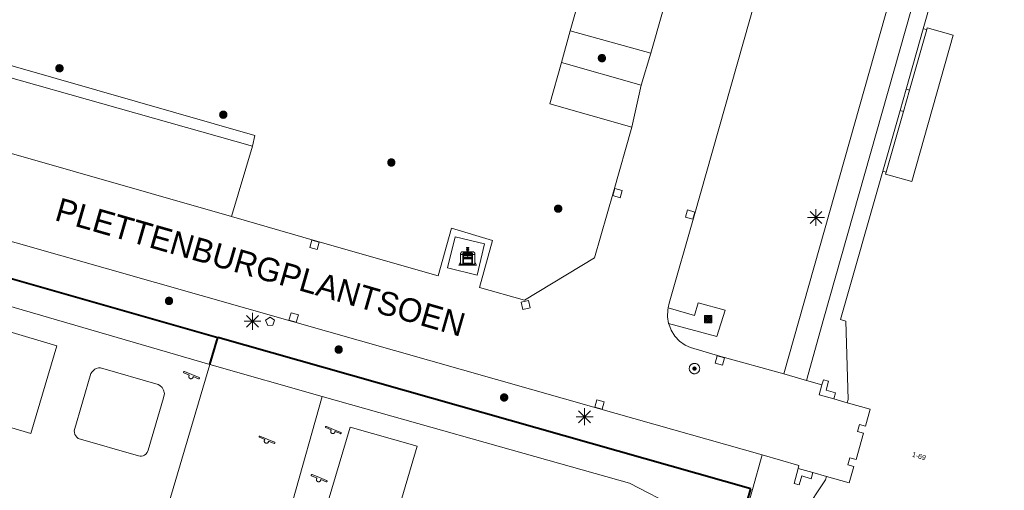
# Model space of a CAD drawing. Header units: metres. Extents: x 135779 to 137489, y 452643 to 455118.
# Tile 211 of 256: x 136772 to 136831, y 453442 to 453470. Entities that reach past the tile are written whole.
import ezdxf
from ezdxf.enums import TextEntityAlignment as Align

# ---------------------------------------------------------------- set-up
doc = ezdxf.new("R2010")
doc.units = ezdxf.units.M
doc.linetypes.add('DGN_Style_4', pattern=[89.853097, 44.898487, -22.449243, 0.056123, -22.449243])
for name, color, linetype, lineweight in [('KTop_BAK_Afval apart plaats', 96, 'Continuous', 13), ('KTop_BTD_Groenvoorziening', 62, 'Continuous', 13), ('KTop_NAR_Huisnummer tijdelijk (t)', 7, 'Continuous', 13), ('KTop_ORL_Weg_Straatnaam (t)', 7, 'Continuous', 13), ('KTop_OTD_Open verharding', 15, 'Continuous', 13), ('KTop_PAL_Lichtmast', 40, 'Continuous', 13), ('KTop_PAL_Vlaggenmast', 222, 'Continuous', 13), ('KTop_PND_Grondvlaksituatie van BAG-pand [tachy]', 1, 'Continuous', 13), ('KTop_PUT_Brandkraan of -put', 1, 'Continuous', 13), ('KTop_PUT_Inspectie- of rioolput', 15, 'Continuous', 13), ('KTop_PUT_Kolk', 15, 'Continuous', 13), ('KTop_SHD_Hek (l)', 15, 'DGN_Style_4', 40), ('KTop_SHD_Muur', 15, 'Continuous', 13), ('KTop_STM_Speelvoorziening', 40, 'Continuous', 13), ('KTop_VGO_Boom', 92, 'Continuous', 13), ('KTop_WGD_Parkeervlak', 251, 'Continuous', 13), ('KTop_WGD_Rijbaan_Lokale weg', 251, 'Continuous', 13), ('KTop_WGD_Voetpad', 251, 'Continuous', 13)]:
    doc.layers.add(name, color=color, linetype=linetype, lineweight=lineweight)
doc.styles.add('Style-ROVU', font='ROVU.shx')
doc.styles.add('Style-ROVUCURSIEF', font='ROVUCURSIEF.shx')

# ---------------------------------------------------------------- blocks, each defined once
blk = doc.blocks.new('BAK_Afval_apart_plaats')
at = {"layer": 'KTop_BAK_Afval apart plaats'}
for p, q in [((-0.43, 0.141), (-0.425, 0.168)), ((-0.43, 0.118), (-0.43, 0.141)), ((-0.29, 0.118), (-0.43, 0.118)), ((-0.43, 0.118), (-0.43, -0.457)), ((-0.29, 0.118), (-0.43, 0.118)), ((-0.425, 0.168), (-0.416, 0.193)), ((-0.416, 0.193), (-0.403, 0.215)), ((-0.403, 0.215), (-0.384, 0.24)), ((-0.384, 0.24), (-0.364, 0.258)), ((-0.364, 0.258), (-0.342, 0.272)), ((-0.342, 0.272), (0, 0.272)), ((-0.282, 0.167), (-0.29, 0.146)), ((-0.282, 0.167), (-0.29, 0.146)), ((-0.29, 0.146), (-0.29, 0.118)), ((-0.29, 0.146), (-0.29, 0.118)), ((-0.29, -0.429), (-0.29, 0.118)), ((-0.29, 0.118), (-0.29, -0.429)), ((-0.273, 0.186), (-0.282, 0.167)), ((-0.273, 0.186), (-0.282, 0.167)), ((-0.248, 0.217), (-0.273, 0.186)), ((-0.248, 0.217), (-0.273, 0.186)), ((0.248, 0.217), (-0.248, 0.217)), ((0.248, 0.217), (-0.248, 0.217)), ((-0.242, 0.081), (-0.242, 0.153)), ((-0.242, 0.153), (0.242, 0.153)), ((0.242, 0.081), (-0.242, 0.081)), ((-0.242, 0.034), (-0.242, 0.081)), ((-0.242, 0.081), (0.242, 0.081)), ((-0.242, -0.059), (-0.242, 0.034)), ((-0.242, 0.034), (0.242, 0.034)), ((0.242, 0.034), (-0.242, 0.034)), ((-0.073, 0.513), (-0.072, 0.515)), ((-0.073, 0.513), (-0.073, 0.49)), ((-0.072, 0.511), (-0.073, 0.513)), ((-0.072, 0.511), (-0.073, 0.513)), ((-0.073, 0.49), (-0.072, 0.488)), ((-0.073, 0.399), (-0.073, 0.376)), ((-0.072, 0.397), (-0.073, 0.399)), ((-0.073, 0.376), (-0.072, 0.374)), ((-0.072, 0.515), (-0.071, 0.516)), ((-0.07, 0.51), (-0.072, 0.511)), ((-0.07, 0.51), (-0.072, 0.511)), ((-0.072, 0.488), (-0.07, 0.486)), ((-0.07, 0.396), (-0.072, 0.397)), ((-0.072, 0.374), (-0.07, 0.373)), ((-0.071, 0.516), (-0.07, 0.517)), ((-0.07, 0.517), (-0.067, 0.519)), ((-0.069, 0.509), (-0.07, 0.51)), ((-0.069, 0.509), (-0.07, 0.51)), ((-0.07, 0.486), (-0.069, 0.485)), ((-0.069, 0.395), (-0.07, 0.396)), ((-0.07, 0.373), (-0.069, 0.371)), ((-0.066, 0.507), (-0.069, 0.509)), ((-0.066, 0.507), (-0.069, 0.509)), ((-0.069, 0.485), (-0.066, 0.484)), ((-0.066, 0.394), (-0.069, 0.395)), ((-0.069, 0.371), (-0.066, 0.37)), ((-0.067, 0.519), (-0.065, 0.52)), ((-0.063, 0.506), (-0.066, 0.507)), ((-0.063, 0.506), (-0.066, 0.507)), ((-0.066, 0.484), (-0.063, 0.483)), ((-0.063, 0.392), (-0.066, 0.394)), ((-0.066, 0.37), (-0.063, 0.369)), ((-0.065, 0.52), (-0.061, 0.521)), ((-0.059, 0.505), (-0.063, 0.506)), ((-0.059, 0.505), (-0.063, 0.506)), ((-0.063, 0.483), (-0.059, 0.482)), ((-0.059, 0.391), (-0.063, 0.392)), ((-0.063, 0.369), (-0.059, 0.368)), ((-0.061, 0.521), (-0.055, 0.523)), ((-0.054, 0.504), (-0.059, 0.505)), ((-0.054, 0.504), (-0.059, 0.505)), ((-0.059, 0.482), (-0.054, 0.481)), ((-0.054, 0.39), (-0.059, 0.391)), ((-0.059, 0.368), (-0.054, 0.367)), ((-0.055, 0.523), (-0.049, 0.524)), ((-0.048, 0.503), (-0.054, 0.504)), ((-0.048, 0.503), (-0.054, 0.504)), ((-0.054, 0.481), (-0.048, 0.48)), ((-0.048, 0.389), (-0.054, 0.39)), ((-0.054, 0.367), (-0.048, 0.366)), ((-0.049, 0.524), (-0.043, 0.525)), ((-0.043, 0.502), (-0.048, 0.503)), ((-0.043, 0.502), (-0.048, 0.503)), ((-0.048, 0.48), (-0.043, 0.479)), ((-0.043, 0.388), (-0.048, 0.389)), ((-0.048, 0.366), (-0.043, 0.365)), ((-0.043, 0.525), (-0.035, 0.526)), ((-0.036, 0.501), (-0.043, 0.502)), ((-0.036, 0.501), (-0.043, 0.502)), ((-0.043, 0.479), (-0.036, 0.478)), ((-0.036, 0.388), (-0.043, 0.388)), ((-0.043, 0.365), (-0.036, 0.364)), ((-0.03, 0.501), (-0.036, 0.501)), ((-0.03, 0.501), (-0.036, 0.501)), ((-0.036, 0.478), (-0.03, 0.478)), ((-0.03, 0.387), (-0.036, 0.388)), ((-0.036, 0.364), (-0.03, 0.364)), ((-0.035, 0.526), (-0.029, 0.527)), ((-0.021, 0.5), (-0.03, 0.501)), ((-0.021, 0.5), (-0.03, 0.501)), ((-0.03, 0.478), (-0.028, 0.478)), ((-0.021, 0.387), (-0.03, 0.387)), ((-0.03, 0.364), (-0.028, 0.364)), ((-0.029, 0.527), (-0.023, 0.527)), ((-0.028, 0.478), (-0.021, 0.477)), ((-0.028, 0.468), (-0.028, 0.478)), ((-0.028, 0.478), (-0.021, 0.477)), ((-0.028, 0.4), (-0.028, 0.468)), ((-0.028, 0.468), (-0.021, 0.468)), ((-0.021, 0.468), (-0.028, 0.468)), ((-0.021, 0.4), (-0.028, 0.4)), ((-0.028, 0.364), (-0.021, 0.363)), ((-0.028, 0.355), (-0.028, 0.364)), ((-0.028, 0.364), (-0.021, 0.363)), ((-0.028, 0.272), (-0.028, 0.355)), ((-0.028, 0.355), (-0.021, 0.354)), ((-0.021, 0.354), (-0.028, 0.355)), ((0.028, 0.272), (-0.028, 0.272)), ((-0.023, 0.527), (-0.013, 0.528)), ((-0.014, 0.5), (-0.021, 0.5)), ((-0.014, 0.5), (-0.021, 0.5)), ((-0.021, 0.477), (-0.014, 0.477)), ((-0.021, 0.477), (-0.014, 0.477)), ((-0.021, 0.468), (-0.014, 0.468)), ((-0.014, 0.468), (-0.021, 0.468)), ((-0.014, 0.399), (-0.021, 0.4)), ((-0.014, 0.386), (-0.021, 0.387)), ((-0.021, 0.363), (-0.014, 0.363)), ((-0.021, 0.363), (-0.014, 0.363)), ((-0.021, 0.354), (-0.014, 0.354)), ((-0.014, 0.354), (-0.021, 0.354)), ((0, 0.5), (-0.014, 0.5)), ((0, 0.5), (-0.014, 0.5)), ((-0.014, 0.477), (0, 0.477)), ((-0.014, 0.477), (0, 0.477)), ((-0.014, 0.468), (0, 0.468)), ((0, 0.468), (-0.014, 0.468)), ((0, 0.399), (-0.014, 0.399)), ((0, 0.386), (-0.014, 0.386)), ((-0.014, 0.363), (0, 0.363)), ((-0.014, 0.363), (0, 0.363)), ((-0.014, 0.354), (0, 0.354)), ((0, 0.354), (-0.014, 0.354)), ((-0.013, 0.528), (-0.005, 0.528)), ((-0.005, 0.528), (0, 0.528)), ((0, 0.528), (0.005, 0.528)), ((0, 0.5), (0, 0.477)), ((0, 0.477), (0, 0.5)), ((0, 0.477), (0, 0.5)), ((0, 0.5), (0.014, 0.5)), ((0.014, 0.5), (0, 0.5)), ((0.014, 0.477), (0, 0.477)), ((0, 0.477), (0.014, 0.477)), ((0.014, 0.468), (0, 0.468)), ((0, 0.468), (0, 0.399)), ((0, 0.468), (0, 0.399)), ((0.014, 0.468), (0, 0.468)), ((0, 0.399), (0.014, 0.399)), ((0, 0.363), (0, 0.386)), ((0, 0.363), (0, 0.386)), ((0, 0.386), (0.014, 0.386)), ((0.014, 0.363), (0, 0.363)), ((0, 0.363), (0.014, 0.363)), ((0, 0.354), (0.014, 0.354)), ((0, 0.272), (0, 0.354)), ((0, 0.354), (0, 0.272)), ((0.014, 0.354), (0, 0.354)), ((0, 0.272), (0.342, 0.272)), ((0.028, 0.272), (0, 0.272)), ((0, 0.272), (0.028, 0.272)), ((0.005, 0.528), (0.013, 0.528)), ((0.013, 0.528), (0.023, 0.527)), ((0.014, 0.5), (0.021, 0.5)), ((0.021, 0.5), (0.014, 0.5)), ((0.021, 0.477), (0.014, 0.477)), ((0.014, 0.477), (0.021, 0.477)), ((0.021, 0.468), (0.014, 0.468)), ((0.021, 0.468), (0.014, 0.468)), ((0.014, 0.399), (0.021, 0.4)), ((0.014, 0.386), (0.021, 0.387)), ((0.021, 0.363), (0.014, 0.363)), ((0.014, 0.363), (0.021, 0.363)), ((0.014, 0.354), (0.021, 0.354)), ((0.021, 0.354), (0.014, 0.354)), ((0.021, 0.5), (0.03, 0.501)), ((0.03, 0.501), (0.021, 0.5)), ((0.028, 0.478), (0.021, 0.477)), ((0.021, 0.477), (0.028, 0.478)), ((0.021, 0.468), (0.028, 0.468)), ((0.028, 0.468), (0.021, 0.468)), ((0.028, 0.468), (0.021, 0.468)), ((0.021, 0.4), (0.028, 0.4)), ((0.021, 0.387), (0.03, 0.387)), ((0.028, 0.364), (0.021, 0.363)), ((0.021, 0.363), (0.028, 0.364)), ((0.021, 0.354), (0.028, 0.355)), ((0.028, 0.355), (0.021, 0.354)), ((0.023, 0.527), (0.029, 0.527)), ((0.03, 0.478), (0.028, 0.478)), ((0.028, 0.478), (0.028, 0.468)), ((0.028, 0.4), (0.028, 0.468)), ((0.03, 0.364), (0.028, 0.364)), ((0.028, 0.364), (0.028, 0.355)), ((0.028, 0.355), (0.028, 0.272)), ((0.029, 0.527), (0.035, 0.526)), ((0.03, 0.501), (0.036, 0.501)), ((0.036, 0.501), (0.03, 0.501)), ((0.036, 0.478), (0.03, 0.478)), ((0.03, 0.387), (0.036, 0.388)), ((0.036, 0.364), (0.03, 0.364)), ((0.035, 0.526), (0.043, 0.525)), ((0.036, 0.501), (0.043, 0.502)), ((0.043, 0.502), (0.036, 0.501)), ((0.043, 0.479), (0.036, 0.478)), ((0.036, 0.388), (0.043, 0.388)), ((0.043, 0.365), (0.036, 0.364)), ((0.043, 0.525), (0.049, 0.524)), ((0.043, 0.502), (0.048, 0.503)), ((0.048, 0.503), (0.043, 0.502)), ((0.048, 0.48), (0.043, 0.479)), ((0.043, 0.388), (0.048, 0.389)), ((0.048, 0.366), (0.043, 0.365)), ((0.048, 0.503), (0.054, 0.504)), ((0.054, 0.504), (0.048, 0.503)), ((0.054, 0.481), (0.048, 0.48)), ((0.048, 0.389), (0.054, 0.39)), ((0.054, 0.367), (0.048, 0.366)), ((0.049, 0.524), (0.055, 0.523)), ((0.054, 0.504), (0.059, 0.505)), ((0.059, 0.505), (0.054, 0.504)), ((0.059, 0.482), (0.054, 0.481)), ((0.054, 0.39), (0.059, 0.391)), ((0.059, 0.368), (0.054, 0.367)), ((0.055, 0.523), (0.061, 0.521)), ((0.059, 0.505), (0.063, 0.506)), ((0.063, 0.506), (0.059, 0.505)), ((0.063, 0.483), (0.059, 0.482)), ((0.059, 0.391), (0.063, 0.392)), ((0.063, 0.369), (0.059, 0.368)), ((0.061, 0.521), (0.065, 0.52)), ((0.063, 0.506), (0.066, 0.507)), ((0.066, 0.507), (0.063, 0.506)), ((0.066, 0.484), (0.063, 0.483)), ((0.063, 0.392), (0.066, 0.394)), ((0.066, 0.37), (0.063, 0.369)), ((0.065, 0.52), (0.067, 0.519)), ((0.066, 0.507), (0.069, 0.509)), ((0.069, 0.509), (0.066, 0.507)), ((0.069, 0.485), (0.066, 0.484)), ((0.066, 0.394), (0.069, 0.395)), ((0.069, 0.371), (0.066, 0.37)), ((0.067, 0.519), (0.07, 0.517)), ((0.069, 0.509), (0.07, 0.51)), ((0.07, 0.51), (0.069, 0.509)), ((0.07, 0.486), (0.069, 0.485)), ((0.069, 0.395), (0.07, 0.396)), ((0.07, 0.373), (0.069, 0.371)), ((0.07, 0.517), (0.071, 0.516)), ((0.07, 0.51), (0.072, 0.511)), ((0.072, 0.511), (0.07, 0.51)), ((0.072, 0.488), (0.07, 0.486)), ((0.07, 0.396), (0.072, 0.397)), ((0.072, 0.374), (0.07, 0.373)), ((0.071, 0.516), (0.072, 0.515)), ((0.072, 0.515), (0.073, 0.513)), ((0.072, 0.511), (0.073, 0.513)), ((0.073, 0.513), (0.072, 0.511)), ((0.073, 0.49), (0.072, 0.488)), ((0.072, 0.397), (0.073, 0.399)), ((0.073, 0.376), (0.072, 0.374)), ((0.073, 0.513), (0.073, 0.49)), ((0.073, 0.399), (0.073, 0.376)), ((0.242, 0.153), (0.242, 0.081)), ((0.242, 0.081), (0.242, 0.034)), ((0.242, 0.034), (0.242, -0.059)), ((0.273, 0.186), (0.248, 0.217)), ((0.273, 0.186), (0.248, 0.217)), ((0.282, 0.167), (0.273, 0.186)), ((0.282, 0.167), (0.273, 0.186)), ((0.29, 0.146), (0.282, 0.167)), ((0.29, 0.146), (0.282, 0.167)), ((0.29, 0.118), (0.29, 0.146)), ((0.29, 0.118), (0.29, 0.146)), ((0.43, 0.118), (0.29, 0.118)), ((0.29, 0.118), (0.29, -0.429)), ((0.43, 0.118), (0.29, 0.118)), ((0.29, -0.429), (0.29, 0.118)), ((0.342, 0.272), (0.364, 0.258)), ((0.364, 0.258), (0.384, 0.24)), ((0.384, 0.24), (0.403, 0.215)), ((0.403, 0.215), (0.416, 0.193)), ((0.416, 0.193), (0.425, 0.168)), ((0.425, 0.168), (0.43, 0.141)), ((0.43, 0.141), (0.43, 0.118)), ((0.43, -0.457), (0.43, 0.118)), ((-0.528, -0.528), (-0.43, -0.332)), ((0.528, -0.528), (-0.528, -0.528)), ((-0.43, -0.332), (-0.43, -0.457)), ((-0.43, -0.457), (0.43, -0.457)), ((-0.43, -0.457), (0.43, -0.457)), ((0.29, -0.429), (-0.29, -0.429)), ((-0.29, -0.429), (0.29, -0.429)), ((0.242, -0.059), (-0.242, -0.059)), ((-0.242, -0.059), (-0.242, -0.092)), ((0.242, -0.059), (-0.242, -0.059)), ((-0.242, -0.092), (0.242, -0.092)), ((-0.242, -0.11), (-0.242, -0.092)), ((-0.242, -0.092), (0.242, -0.092)), ((0.242, -0.11), (-0.242, -0.11)), ((0.242, -0.11), (-0.242, -0.11)), ((-0.242, -0.147), (0.242, -0.147)), ((-0.242, -0.41), (-0.242, -0.147)), ((0.242, -0.41), (-0.242, -0.41)), ((0.242, -0.11), (0.242, -0.059)), ((0.242, -0.092), (0.242, -0.11)), ((0.242, -0.092), (0.242, -0.11)), ((0.242, -0.147), (0.242, -0.41)), ((0.43, -0.457), (0.43, -0.332)), ((0.43, -0.332), (0.528, -0.528))]:
    blk.add_line(p, q, dxfattribs=at)
at = {"layer": 'KTop_BAK_Afval apart plaats', "flags": 128}
blk.add_lwpolyline([(0.029, 0.413), (0.035, 0.412), (0.043, 0.411), (0.049, 0.41), (0.055, 0.409), (0.061, 0.407), (0.065, 0.406), (0.067, 0.405), (0.07, 0.403), (0.071, 0.402), (0.072, 0.401), (0.073, 0.399), (0.072, 0.397), (0.07, 0.396), (0.069, 0.395), (0.066, 0.394), (0.063, 0.392), (0.059, 0.391), (0.054, 0.39), (0.048, 0.389), (0.043, 0.388), (0.036, 0.388), (0.03, 0.387), (0.021, 0.387), (0.014, 0.386), (0, 0.386), (-0.014, 0.386), (-0.021, 0.387), (-0.03, 0.387), (-0.036, 0.388), (-0.043, 0.388), (-0.048, 0.389), (-0.054, 0.39), (-0.059, 0.391), (-0.063, 0.392), (-0.066, 0.394), (-0.069, 0.395), (-0.07, 0.396), (-0.072, 0.397), (-0.073, 0.399), (-0.072, 0.401), (-0.071, 0.402), (-0.07, 0.403), (-0.067, 0.405), (-0.065, 0.406), (-0.061, 0.407), (-0.055, 0.409), (-0.049, 0.41), (-0.043, 0.411), (-0.035, 0.412), (-0.029, 0.413), (-0.028, 0.413), (-0.028, 0.4), (-0.021, 0.4), (-0.014, 0.399), (0, 0.399), (0.014, 0.399), (0.021, 0.4), (0.028, 0.4), (0.028, 0.413), (0.029, 0.413), (0.028, 0.413)], dxfattribs=at)
at = {"layer": 'KTop_BAK_Afval apart plaats'}
for p in [(0, 0), (-0.43, -0.457)]:
    blk.add_point(p, dxfattribs=at)
blk = doc.blocks.new('PAL_Lichtmast')
at = {"layer": 'KTop_PAL_Lichtmast'}
for p, q in [((-0.354, -0.354), (0.354, 0.354)), ((0.354, -0.354), (-0.354, 0.354)), ((0, -0.5), (0, 0.5)), ((-0.5, 0), (0.5, 0))]:
    blk.add_line(p, q, dxfattribs=at)
blk = doc.blocks.new('PAL_Vlaggenmast')
at = {"layer": 'KTop_PAL_Vlaggenmast', "flags": 128}
for points in [[(-0.215, -0.215), (0.215, -0.215), (0.215, 0.215), (-0.215, 0.215), (-0.215, -0.215)], [(-0.155, -0.155), (0.155, -0.155), (0.155, 0.155), (-0.155, 0.155), (-0.155, -0.155)], [(-0.095, -0.095), (0.095, -0.095), (0.095, 0.095), (-0.095, 0.095), (-0.095, -0.095)], [(-0.035, -0.035), (0.035, -0.035), (0.035, 0.035), (-0.035, 0.035), (-0.035, -0.035)]]:
    blk.add_lwpolyline(points, dxfattribs=at)
blk = doc.blocks.new('PUT_Kolk')
at = {"layer": 'KTop_PUT_Kolk', "flags": 128}
blk.add_lwpolyline([(0.225, -0.225), (0.225, 0.225), (-0.225, 0.225), (-0.225, -0.225), (0.225, -0.225)], dxfattribs=at)
blk = doc.blocks.new('PUT_Brandkraan_of_-put')
at = {"layer": 'KTop_PUT_Brandkraan of -put'}
for p, q in [((-0.25, 0.034), (0, 0.25)), ((-0.158, -0.25), (-0.25, 0.034)), ((0, 0.25), (0.25, 0.033)), ((0.25, 0.033), (0.158, -0.25)), ((0.158, -0.25), (-0.158, -0.25))]:
    blk.add_line(p, q, dxfattribs=at)
blk = doc.blocks.new('PUT_Inspectie-_of_rioolput')
at = {"layer": 'KTop_PUT_Inspectie- of rioolput', "flags": 128}
for points in [[(0.31, 0), (0.308, 0.032), (0.303, 0.064), (0.294, 0.095), (0.283, 0.126), (0.268, 0.155), (0.25, 0.182), (0.23, 0.207), (0.207, 0.23), (0.182, 0.25), (0.154, 0.268), (0.126, 0.283), (0.095, 0.294), (0.064, 0.303), (0.032, 0.308), (0, 0.309), (-0.032, 0.308), (-0.064, 0.303), (-0.096, 0.294), (-0.126, 0.283), (-0.155, 0.268), (-0.182, 0.25), (-0.207, 0.23), (-0.23, 0.207), (-0.25, 0.182), (-0.268, 0.154), (-0.283, 0.126), (-0.294, 0.095), (-0.303, 0.064), (-0.308, 0.032), (-0.309, 0), (-0.308, -0.032), (-0.303, -0.064), (-0.294, -0.096), (-0.283, -0.126), (-0.268, -0.155), (-0.25, -0.182), (-0.23, -0.207), (-0.207, -0.23), (-0.182, -0.25), (-0.155, -0.268), (-0.126, -0.283), (-0.096, -0.294), (-0.064, -0.303), (-0.032, -0.308), (0, -0.309), (0.032, -0.308), (0.064, -0.303), (0.095, -0.294), (0.126, -0.283), (0.155, -0.268), (0.182, -0.25), (0.207, -0.23), (0.23, -0.207), (0.25, -0.182), (0.268, -0.155), (0.283, -0.126), (0.294, -0.096), (0.303, -0.064), (0.308, -0.032), (0.31, 0)], [(0.095, 0), (0.094, 0.009), (0.092, 0.019), (0.09, 0.029), (0.086, 0.038), (0.082, 0.047), (0.076, 0.055), (0.07, 0.063), (0.063, 0.07), (0.055, 0.076), (0.047, 0.082), (0.038, 0.086), (0.029, 0.09), (0.019, 0.092), (0.009, 0.094), (0, 0.094), (-0.01, 0.094), (-0.02, 0.092), (-0.029, 0.09), (-0.039, 0.086), (-0.048, 0.082), (-0.056, 0.076), (-0.064, 0.07), (-0.071, 0.063), (-0.077, 0.055), (-0.082, 0.047), (-0.087, 0.038), (-0.09, 0.029), (-0.093, 0.019), (-0.094, 0.009), (-0.095, 0), (-0.094, -0.01), (-0.093, -0.02), (-0.09, -0.029), (-0.087, -0.039), (-0.082, -0.048), (-0.077, -0.056), (-0.071, -0.064), (-0.064, -0.071), (-0.056, -0.077), (-0.047, -0.082), (-0.039, -0.087), (-0.029, -0.09), (-0.02, -0.093), (-0.01, -0.094), (0, -0.095), (0.009, -0.094), (0.019, -0.093), (0.029, -0.09), (0.038, -0.087), (0.047, -0.082), (0.055, -0.077), (0.063, -0.071), (0.07, -0.064), (0.076, -0.056), (0.082, -0.047), (0.086, -0.039), (0.09, -0.029), (0.092, -0.02), (0.094, -0.01), (0.095, 0)], [(0.035, 0), (0.034, 0.003), (0.034, 0.007), (0.033, 0.01), (0.031, 0.014), (0.03, 0.017), (0.028, 0.02), (0.026, 0.023), (0.023, 0.026), (0.02, 0.028), (0.017, 0.03), (0.014, 0.031), (0.01, 0.033), (0.007, 0.034), (0.003, 0.034), (0, 0.034), (-0.004, 0.034), (-0.007, 0.034), (-0.011, 0.033), (-0.014, 0.031), (-0.018, 0.03), (-0.021, 0.028), (-0.023, 0.026), (-0.026, 0.023), (-0.028, 0.02), (-0.03, 0.017), (-0.032, 0.014), (-0.033, 0.01), (-0.034, 0.007), (-0.035, 0.003), (-0.035, 0), (-0.035, -0.004), (-0.034, -0.007), (-0.033, -0.011), (-0.032, -0.014), (-0.03, -0.018), (-0.028, -0.021), (-0.026, -0.023), (-0.023, -0.026), (-0.021, -0.028), (-0.017, -0.03), (-0.014, -0.032), (-0.011, -0.033), (-0.007, -0.034), (-0.004, -0.035), (0, -0.035), (0.003, -0.035), (0.007, -0.034), (0.01, -0.033), (0.014, -0.032), (0.017, -0.03), (0.02, -0.028), (0.023, -0.026), (0.026, -0.023), (0.028, -0.021), (0.03, -0.017), (0.031, -0.014), (0.033, -0.011), (0.034, -0.007), (0.034, -0.004), (0.035, 0)], [(0.01, 0.02), (0.007, 0.02), (0.005, 0.021), (0.003, 0.022), (0.001, 0.022), (-0.001, 0.022), (-0.004, 0.022), (-0.006, 0.021), (-0.008, 0.02), (-0.01, 0.019), (-0.012, 0.018), (-0.014, 0.017), (-0.016, 0.015), (-0.017, 0.013), (-0.019, 0.012), (-0.02, 0.009), (-0.021, 0.007), (-0.022, 0.005), (-0.022, 0.003), (-0.022, 0.001), (-0.022, -0.001), (-0.022, -0.004), (-0.022, -0.006), (-0.021, -0.008), (-0.02, -0.01), (-0.019, -0.012), (-0.017, -0.014), (-0.016, -0.016), (-0.014, -0.017), (-0.012, -0.019), (-0.01, -0.02), (-0.008, -0.021), (-0.006, -0.022), (-0.003, -0.022), (-0.001, -0.022), (0.001, -0.022), (0.003, -0.022), (0.005, -0.022), (0.008, -0.021), (0.01, -0.02), (0.012, -0.019), (0.014, -0.017), (0.015, -0.016), (0.017, -0.014), (0.018, -0.012), (0.02, -0.01), (0.02, -0.008), (0.021, -0.006), (0.022, -0.003), (0.022, -0.001), (0.022, 0.001), (0.022, 0.003), (0.021, 0.005), (0.02, 0.008), (0.019, 0.01), (0.018, 0.012), (0.017, 0.014), (0.015, 0.015), (0.013, 0.017), (0.012, 0.018), (0.01, 0.02)]]:
    blk.add_lwpolyline(points, dxfattribs=at)
blk = doc.blocks.new('STM_Speelvoorziening')
at = {"layer": 'KTop_STM_Speelvoorziening'}
for p, q in [((-0.456, 0.218), (-0.455, 0.222)), ((-0.456, 0.214), (-0.456, 0.218)), ((-0.456, 0.21), (-0.456, 0.214)), ((-0.455, 0.206), (-0.456, 0.21)), ((-0.455, 0.222), (-0.454, 0.226)), ((-0.454, 0.202), (-0.455, 0.206)), ((-0.454, 0.226), (-0.453, 0.23)), ((-0.453, 0.198), (-0.454, 0.202)), ((-0.453, 0.23), (-0.451, 0.234)), ((-0.451, 0.194), (-0.453, 0.198)), ((-0.451, 0.234), (-0.449, 0.237)), ((-0.449, 0.19), (-0.451, 0.194)), ((-0.449, 0.237), (-0.446, 0.24)), ((-0.446, 0.187), (-0.449, 0.19)), ((-0.446, 0.24), (-0.443, 0.243)), ((-0.443, 0.184), (-0.446, 0.187)), ((-0.443, 0.243), (-0.44, 0.246)), ((-0.44, 0.182), (-0.443, 0.184)), ((-0.44, 0.246), (-0.436, 0.248)), ((-0.436, 0.179), (-0.44, 0.182)), ((-0.436, 0.248), (-0.433, 0.25)), ((-0.433, 0.178), (-0.436, 0.179)), ((-0.433, 0.25), (-0.429, 0.251)), ((-0.109, 0.044), (-0.433, 0.178)), ((-0.429, 0.251), (-0.425, 0.253)), ((-0.425, 0.253), (-0.421, 0.253)), ((-0.421, 0.253), (-0.417, 0.253)), ((-0.417, 0.253), (-0.412, 0.253)), ((-0.412, 0.253), (-0.408, 0.253)), ((-0.408, 0.253), (-0.404, 0.251)), ((-0.404, 0.251), (-0.402, 0.251)), ((-0.402, 0.251), (0.031, 0.072)), ((-0.14, -0.007), (-0.135, 0.006)), ((-0.135, 0.006), (-0.129, 0.018)), ((-0.129, 0.018), (-0.122, 0.029)), ((-0.122, 0.029), (-0.114, 0.04)), ((-0.114, 0.04), (-0.109, 0.044)), ((0.031, 0.072), (0.464, -0.106)), ((-0.146, -0.033), (-0.144, -0.02)), ((-0.146, -0.047), (-0.146, -0.033)), ((-0.146, -0.06), (-0.146, -0.047)), ((-0.144, -0.073), (-0.146, -0.06)), ((-0.144, -0.02), (-0.14, -0.007)), ((-0.14, -0.086), (-0.144, -0.073)), ((-0.135, -0.099), (-0.14, -0.086)), ((-0.129, -0.111), (-0.135, -0.099)), ((-0.122, -0.122), (-0.129, -0.111)), ((-0.114, -0.133), (-0.122, -0.122)), ((-0.104, -0.143), (-0.114, -0.133)), ((-0.093, -0.151), (-0.104, -0.143)), ((-0.082, -0.158), (-0.093, -0.151)), ((-0.07, -0.164), (-0.082, -0.158)), ((-0.057, -0.169), (-0.07, -0.164)), ((-0.044, -0.172), (-0.057, -0.169)), ((-0.031, -0.174), (-0.044, -0.172)), ((-0.017, -0.175), (-0.031, -0.174)), ((-0.004, -0.174), (-0.017, -0.175)), ((0.009, -0.172), (-0.004, -0.174)), ((0.022, -0.169), (0.009, -0.172)), ((0.035, -0.164), (0.022, -0.169)), ((0.047, -0.158), (0.035, -0.164)), ((0.058, -0.151), (0.047, -0.158)), ((0.069, -0.143), (0.058, -0.151)), ((0.078, -0.133), (0.069, -0.143)), ((0.086, -0.122), (0.078, -0.133)), ((0.094, -0.111), (0.086, -0.122)), ((0.1, -0.099), (0.094, -0.111)), ((0.105, -0.086), (0.1, -0.099)), ((0.108, -0.073), (0.105, -0.086)), ((0.11, -0.06), (0.108, -0.073)), ((0.112, -0.046), (0.11, -0.06)), ((0.434, -0.179), (0.112, -0.046)), ((0.439, -0.18), (0.434, -0.179)), ((0.443, -0.181), (0.439, -0.18)), ((0.447, -0.181), (0.443, -0.181)), ((0.451, -0.181), (0.447, -0.181)), ((0.455, -0.18), (0.451, -0.181)), ((0.459, -0.179), (0.455, -0.18)), ((0.463, -0.178), (0.459, -0.179)), ((0.467, -0.176), (0.463, -0.178)), ((0.464, -0.106), (0.467, -0.107)), ((0.467, -0.107), (0.47, -0.11)), ((0.47, -0.174), (0.467, -0.176)), ((0.47, -0.11), (0.474, -0.112)), ((0.474, -0.171), (0.47, -0.174)), ((0.474, -0.112), (0.477, -0.115)), ((0.477, -0.168), (0.474, -0.171)), ((0.477, -0.115), (0.479, -0.118)), ((0.479, -0.165), (0.477, -0.168)), ((0.479, -0.118), (0.481, -0.122)), ((0.481, -0.161), (0.479, -0.165)), ((0.481, -0.122), (0.483, -0.125)), ((0.483, -0.158), (0.481, -0.161)), ((0.483, -0.125), (0.485, -0.129)), ((0.485, -0.154), (0.483, -0.158)), ((0.485, -0.129), (0.486, -0.133)), ((0.486, -0.15), (0.485, -0.154)), ((0.486, -0.133), (0.486, -0.138)), ((0.486, -0.138), (0.487, -0.142)), ((0.487, -0.142), (0.486, -0.146)), ((0.486, -0.146), (0.486, -0.15))]:
    blk.add_line(p, q, dxfattribs=at)
blk = doc.blocks.new('VGO_Boom')
at = {"layer": 'KTop_VGO_Boom', "flags": 128}
for points in [[(0.215, 0), (0.214, 0.022), (0.21, 0.045), (0.204, 0.066), (0.196, 0.087), (0.186, 0.108), (0.174, 0.126), (0.16, 0.144), (0.144, 0.16), (0.126, 0.174), (0.107, 0.186), (0.087, 0.196), (0.066, 0.204), (0.045, 0.21), (0.022, 0.214), (-0.001, 0.215), (-0.023, 0.214), (-0.045, 0.21), (-0.067, 0.204), (-0.088, 0.196), (-0.108, 0.186), (-0.127, 0.174), (-0.144, 0.16), (-0.16, 0.144), (-0.174, 0.126), (-0.187, 0.107), (-0.197, 0.087), (-0.205, 0.066), (-0.211, 0.045), (-0.214, 0.022), (-0.215, -0.001), (-0.214, -0.023), (-0.211, -0.045), (-0.205, -0.067), (-0.197, -0.088), (-0.187, -0.108), (-0.174, -0.127), (-0.16, -0.144), (-0.144, -0.16), (-0.127, -0.174), (-0.108, -0.187), (-0.088, -0.197), (-0.067, -0.205), (-0.045, -0.211), (-0.023, -0.214), (0, -0.215), (0.022, -0.214), (0.045, -0.211), (0.066, -0.205), (0.087, -0.197), (0.108, -0.187), (0.126, -0.174), (0.144, -0.16), (0.16, -0.144), (0.174, -0.127), (0.186, -0.108), (0.196, -0.088), (0.204, -0.067), (0.21, -0.045), (0.214, -0.023), (0.215, -0.001)], [(0.155, 0), (0.154, 0.016), (0.152, 0.032), (0.147, 0.048), (0.142, 0.063), (0.134, 0.078), (0.125, 0.091), (0.115, 0.104), (0.104, 0.115), (0.091, 0.125), (0.077, 0.134), (0.063, 0.142), (0.048, 0.147), (0.032, 0.152), (0.016, 0.154), (-0.001, 0.155), (-0.017, 0.154), (-0.033, 0.152), (-0.048, 0.147), (-0.064, 0.142), (-0.078, 0.134), (-0.092, 0.125), (-0.104, 0.115), (-0.116, 0.104), (-0.126, 0.091), (-0.135, 0.077), (-0.142, 0.063), (-0.148, 0.048), (-0.152, 0.032), (-0.155, 0.016), (-0.155, -0.001), (-0.155, -0.017), (-0.152, -0.033), (-0.148, -0.048), (-0.142, -0.064), (-0.135, -0.078), (-0.126, -0.092), (-0.116, -0.104), (-0.104, -0.116), (-0.092, -0.126), (-0.078, -0.135), (-0.064, -0.142), (-0.048, -0.148), (-0.033, -0.152), (-0.017, -0.155), (0, -0.155), (0.016, -0.155), (0.032, -0.152), (0.048, -0.148), (0.063, -0.142), (0.078, -0.135), (0.091, -0.126), (0.104, -0.116), (0.115, -0.104), (0.125, -0.092), (0.134, -0.078), (0.142, -0.064), (0.147, -0.048), (0.152, -0.033), (0.154, -0.017), (0.155, -0.001)], [(0.095, 0), (0.094, 0.01), (0.093, 0.02), (0.09, 0.029), (0.087, 0.039), (0.082, 0.048), (0.077, 0.056), (0.071, 0.064), (0.064, 0.071), (0.056, 0.077), (0.047, 0.082), (0.039, 0.087), (0.029, 0.09), (0.02, 0.093), (0.01, 0.094), (-0.001, 0.095), (-0.01, 0.094), (-0.02, 0.093), (-0.03, 0.09), (-0.039, 0.087), (-0.048, 0.082), (-0.056, 0.077), (-0.064, 0.071), (-0.071, 0.064), (-0.077, 0.056), (-0.083, 0.047), (-0.087, 0.039), (-0.091, 0.029), (-0.093, 0.02), (-0.095, 0.01), (-0.095, -0.001), (-0.095, -0.01), (-0.093, -0.02), (-0.091, -0.03), (-0.087, -0.039), (-0.083, -0.048), (-0.077, -0.056), (-0.071, -0.064), (-0.064, -0.071), (-0.056, -0.077), (-0.048, -0.083), (-0.039, -0.087), (-0.03, -0.091), (-0.02, -0.093), (-0.01, -0.095), (0, -0.095), (0.01, -0.095), (0.02, -0.093), (0.029, -0.091), (0.039, -0.087), (0.048, -0.083), (0.056, -0.077), (0.064, -0.071), (0.071, -0.064), (0.077, -0.056), (0.082, -0.048), (0.087, -0.039), (0.09, -0.03), (0.093, -0.02), (0.094, -0.01), (0.095, -0.001)], [(0.035, 0), (0.035, 0.004), (0.034, 0.007), (0.033, 0.011), (0.032, 0.014), (0.03, 0.018), (0.028, 0.021), (0.026, 0.023), (0.023, 0.026), (0.021, 0.028), (0.017, 0.03), (0.014, 0.032), (0.011, 0.033), (0.007, 0.034), (0.004, 0.035), (-0.001, 0.035), (-0.004, 0.035), (-0.008, 0.034), (-0.011, 0.033), (-0.015, 0.032), (-0.018, 0.03), (-0.021, 0.028), (-0.024, 0.026), (-0.027, 0.023), (-0.029, 0.021), (-0.031, 0.017), (-0.032, 0.014), (-0.034, 0.011), (-0.035, 0.007), (-0.035, 0.004), (-0.035, -0.001), (-0.035, -0.004), (-0.035, -0.008), (-0.034, -0.011), (-0.032, -0.015), (-0.031, -0.018), (-0.029, -0.021), (-0.027, -0.024), (-0.024, -0.027), (-0.021, -0.029), (-0.018, -0.031), (-0.015, -0.032), (-0.011, -0.034), (-0.008, -0.035), (-0.004, -0.035), (0, -0.035), (0.004, -0.035), (0.007, -0.035), (0.011, -0.034), (0.014, -0.032), (0.018, -0.031), (0.021, -0.029), (0.023, -0.027), (0.026, -0.024), (0.028, -0.021), (0.03, -0.018), (0.032, -0.015), (0.033, -0.011), (0.034, -0.008), (0.035, -0.004), (0.035, 0)]]:
    blk.add_lwpolyline(points, dxfattribs=at)

msp = doc.modelspace()

# ---------------------------------------------------------------- linework, layer by layer
at = {"layer": 'KTop_BTD_Groenvoorziening', "flags": 128}
for points in [[(136762.37, 453469.756), (136786.01, 453462.98), (136785.871, 453462.341)], [(136804.24, 453467.32), (136804.75, 453469.21)], [(136810.678, 453432.332), (136810.722, 453432.621), (136811.003, 453434.481), (136811.47, 453436.894), (136811.953, 453438.678), (136811.905, 453439.232), (136811.112, 453440.855), (136808.273, 453442.32), (136802.022, 453444.082), (136794.146, 453446.297), (136790.02, 453447.479)]]:
    msp.add_lwpolyline(points, dxfattribs=at)
at = {"layer": 'KTop_OTD_Open verharding', "flags": 128}
for points in [[(136752.398, 453436.246), (136753.37, 453439.09), (136753.632, 453439.014), (136757.112, 453451.012), (136766.856, 453448.345), (136767.139, 453448.267), (136768.373, 453452.524), (136768.696, 453453.637), (136783.345, 453449.378)], [(136767.419, 453446.832), (136767.792, 453448.088), (136768.97, 453452.048), (136774.244, 453450.481), (136772.693, 453445.265), (136767.419, 453446.832)], [(136779.531, 453444.037), (136779.457, 453443.978), (136779.371, 453443.94), (136779.283, 453443.929), (136779.187, 453443.927), (136779.092, 453443.946), (136775.519, 453444.984), (136775.423, 453445.058), (136775.363, 453445.14), (136775.319, 453445.218), (136775.293, 453445.322), (136775.282, 453445.428), (136776.272, 453448.831), (136776.341, 453448.938), (136776.412, 453449.016), (136776.494, 453449.091), (136776.587, 453449.139), (136776.721, 453449.172), (136776.847, 453449.169), (136780.273, 453448.178), (136780.371, 453448.133), (136780.506, 453448.012), (136780.588, 453447.85), (136780.633, 453447.643), (136780.59, 453447.395), (136779.662, 453444.279), (136779.609, 453444.15), (136779.531, 453444.037)], [(136783.345, 453449.378), (136779.648, 453436.906)], [(136783.345, 453449.378), (136790.02, 453447.479)], [(136790.02, 453447.479), (136788.24, 453441.22), (136788.626, 453441.097), (136786.845, 453434.801), (136779.648, 453436.906)], [(136789.947, 453430.702), (136787.452, 453431.391), (136789.339, 453437.784), (136791.675, 453445.639), (136795.666, 453444.517), (136793.222, 453436.259), (136792.242, 453436.545), (136790.563, 453430.971)]]:
    msp.add_lwpolyline(points, dxfattribs=at)
at = {"layer": 'KTop_PND_Grondvlaksituatie van BAG-pand [tachy]', "flags": 128}
for points in [[(136828.306, 453478.351), (136825.74, 453469.329)], [(136825.942, 453469.272), (136825.975, 453469.387), (136827.524, 453468.946), (136825.051, 453460.252), (136823.502, 453460.693), (136823.535, 453460.808)], [(136825.942, 453469.272), (136825.74, 453469.329)], [(136823.333, 453460.865), (136820.823, 453452.044), (136820.829, 453452.042), (136821.131, 453451.957), (136821.28, 453447.289), (136821.225, 453447.096)], [(136823.333, 453460.865), (136823.535, 453460.808)], [(136820.417, 453447.325), (136820.521, 453447.692), (136819.963, 453447.851), (136820.105, 453448.382), (136819.806, 453448.466), (136819.719, 453448.159)], [(136819.719, 453448.159), (136819.551, 453447.57), (136820.417, 453447.325)], [(136821.225, 453447.096), (136822.581, 453446.711), (136822.301, 453445.701), (136821.941, 453445.801), (136821.821, 453445.391), (136822.181, 453445.291), (136821.741, 453443.731), (136821.381, 453443.831), (136821.261, 453443.411), (136821.621, 453443.311), (136821.341, 453442.331), (136819.985, 453442.716)], [(136818.311, 453443.19), (136818.06, 453442.306), (136818.368, 453442.219), (136818.519, 453442.748), (136819.074, 453442.581), (136819.177, 453442.945)], [(136819.177, 453442.945), (136818.311, 453443.19)], [(136819.985, 453442.716), (136819.928, 453442.514), (136817.35, 453438.631), (136817.042, 453438.718), (136815.711, 453434.041), (136827.984, 453430.557)]]:
    msp.add_lwpolyline(points, dxfattribs=at)
at = {"layer": 'KTop_SHD_Hek (l)', "flags": 128}
for points in [[(136757.897, 453458.406), (136775.628, 453453.311), (136783.815, 453450.984)], [(136783.501, 453449.911), (136783.815, 453450.984)], [(136813.083, 453433.806), (136815.485, 453441.981), (136783.815, 453450.984)], [(136783.345, 453449.378), (136783.501, 453449.911)]]:
    msp.add_lwpolyline(points, dxfattribs=at)
at = {"layer": 'KTop_SHD_Muur', "flags": 128}
for points in [[(136825.74, 453469.329), (136824.717, 453465.732)], [(136824.919, 453465.675), (136825.942, 453469.272)], [(136824.717, 453465.732), (136824.359, 453464.472)], [(136824.561, 453464.415), (136824.919, 453465.675)], [(136824.717, 453465.732), (136824.919, 453465.675)], [(136824.359, 453464.472), (136823.333, 453460.865)], [(136823.535, 453460.808), (136824.561, 453464.415)], [(136824.561, 453464.415), (136824.359, 453464.472)]]:
    msp.add_lwpolyline(points, dxfattribs=at)
at = {"layer": 'KTop_WGD_Parkeervlak', "flags": 128}
for points in [[(136804.75, 453469.21), (136807.43, 453478.58)], [(136762.169, 453469.051), (136785.871, 453462.341)], [(136809.54, 453467.87), (136804.75, 453469.21)], [(136808.42, 453463.47), (136803.55, 453464.87), (136804.24, 453467.32)], [(136804.24, 453467.32), (136808.98, 453465.97)], [(136785.871, 453462.341), (136784.63, 453458.16)]]:
    msp.add_lwpolyline(points, dxfattribs=at)
at = {"layer": 'KTop_WGD_Rijbaan_Lokale weg', "flags": 128}
for points in [[(136829.4, 453518.94), (136828.44, 453515.66), (136822.85, 453495.84), (136817.23, 453476.25), (136812.12, 453458.21), (136810.638, 453453.015), (136810.575, 453452.736)], [(136809.54, 453467.87), (136812.21, 453477.22)], [(136808.98, 453465.97), (136809.54, 453467.87)], [(136808.42, 453463.47), (136808.98, 453465.97)], [(136760.99, 453464.91), (136770.41, 453462.23), (136784.63, 453458.16)], [(136784.63, 453458.16), (136789.62, 453456.73), (136796.908, 453454.651), (136797.698, 453457.469), (136800.133, 453456.749), (136799.365, 453453.95), (136802.04, 453453.187), (136806.205, 453455.713), (136807.32, 453459.63), (136808.42, 453463.47)], [(136816.173, 453443.999), (136806.43, 453446.75), (136788.25, 453451.93), (136769.1, 453457.38), (136759.58, 453460.1)], [(136799.665, 453456.542), (136797.911, 453456.964), (136797.465, 453455.112), (136799.219, 453454.69), (136799.665, 453456.542)], [(136810.604, 453451.815), (136810.538, 453452.203), (136810.548, 453452.614), (136810.575, 453452.736)], [(136810.604, 453451.815), (136810.607, 453451.798), (136810.753, 453451.414), (136810.97, 453451.066), (136811.251, 453450.766), (136811.585, 453450.526), (136811.906, 453450.374), (136813.71, 453449.85), (136817.45, 453448.82)], [(136818.793, 453448.424), (136817.45, 453448.82)], [(136819.719, 453448.159), (136819.718, 453448.159), (136818.793, 453448.424)], [(136821.225, 453447.096), (136820.417, 453447.325)], [(136816.173, 453443.999), (136818.34, 453443.38), (136818.311, 453443.19)], [(136819.177, 453442.945), (136819.985, 453442.716)]]:
    msp.add_lwpolyline(points, dxfattribs=at)
at = {"layer": 'KTop_WGD_Voetpad', "flags": 128}
for points in [[(136817.45, 453448.82), (136824.96, 453475.37), (136836.8, 453516.84), (136829.4, 453518.94)], [(136818.793, 453448.424), (136819.82, 453452.13), (136826.42, 453475.43), (136838.14, 453516.43), (136839.46, 453516.06), (136844.32, 453507.28), (136844.685, 453506.625), (136849.39, 453498.19), (136848.075, 453497.478)], [(136810.575, 453452.736), (136812.134, 453452.275), (136812.358, 453453.045), (136813.973, 453452.598), (136813.476, 453451.032), (136810.604, 453451.815)], [(136813.941, 453432.547), (136813.001, 453432.819), (136815.587, 453441.953), (136816.173, 453443.999)]]:
    msp.add_lwpolyline(points, dxfattribs=at)

# ---------------------------------------------------------------- block references
at = {"layer": 'KTop_BAK_Afval apart plaats'}
msp.add_blockref('BAK_Afval_apart_plaats', (136798.664, 453455.799), dxfattribs=at)
at = {"layer": 'KTop_PAL_Lichtmast'}
for p in [(136819.361, 453458.11), (136785.871, 453451.94), (136805.611, 453446.27)]:
    msp.add_blockref('PAL_Lichtmast', p, dxfattribs=at)
at = {"layer": 'KTop_PAL_Vlaggenmast'}
msp.add_blockref('PAL_Vlaggenmast', (136812.951, 453452.067), dxfattribs=at)
at = {"layer": 'KTop_PUT_Brandkraan of -put', "rotation": 74.11389602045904}
msp.add_blockref('PUT_Brandkraan_of_-put', (136786.891, 453451.93), dxfattribs=at)
at = {"layer": 'KTop_PUT_Inspectie- of rioolput', "rotation": 73.80323493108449}
msp.add_blockref('PUT_Inspectie-_of_rioolput', (136812.141, 453449.131), dxfattribs=at)
at = {"layer": 'KTop_PUT_Kolk'}
for p, rotation in [((136807.561, 453459.561), 164.1106456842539), ((136811.88, 453458.279), 344.184726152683), ((136789.551, 453456.489), 74.02320915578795), ((136802.103, 453452.91), 102.8132059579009), ((136788.319, 453452.17), 254.0962374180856), ((136813.643, 453449.61), 74.40203841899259), ((136806.498, 453446.991), 254.0962374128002)]:
    msp.add_blockref('PUT_Kolk', p, dxfattribs=dict(at, rotation=rotation))
at = {"layer": 'KTop_STM_Speelvoorziening'}
for p in [(136782.231, 453448.702), (136790.664, 453445.442), (136786.718, 453444.867), (136789.815, 453442.579)]:
    msp.add_blockref('STM_Speelvoorziening', p, dxfattribs=at)
at = {"layer": 'KTop_VGO_Boom'}
for p in [(136806.639, 453467.579), (136774.399, 453466.976), (136784.135, 453464.216), (136794.123, 453461.377), (136804.04, 453458.632), (136780.911, 453453.151), (136790.995, 453450.259), (136800.828, 453447.414)]:
    msp.add_blockref('VGO_Boom', p, dxfattribs=at)

# ---------------------------------------------------------------- texts
at = {"layer": 'KTop_NAR_Huisnummer tijdelijk (t)', "style": 'Style-ROVUCURSIEF'}
msp.add_text('1-69', height=0.3, rotation=344, dxfattribs=at).set_placement((136825.087, 453444.046), align=Align.MIDDLE_LEFT)
at = {"layer": 'KTop_ORL_Weg_Straatnaam (t)', "style": 'Style-ROVU'}
msp.add_text('PLETTENBURGPLANTSOEN', height=1.4, rotation=343.97589, dxfattribs=at).set_placement((136774.052, 453457.963))

doc.saveas('drawing.dxf')
